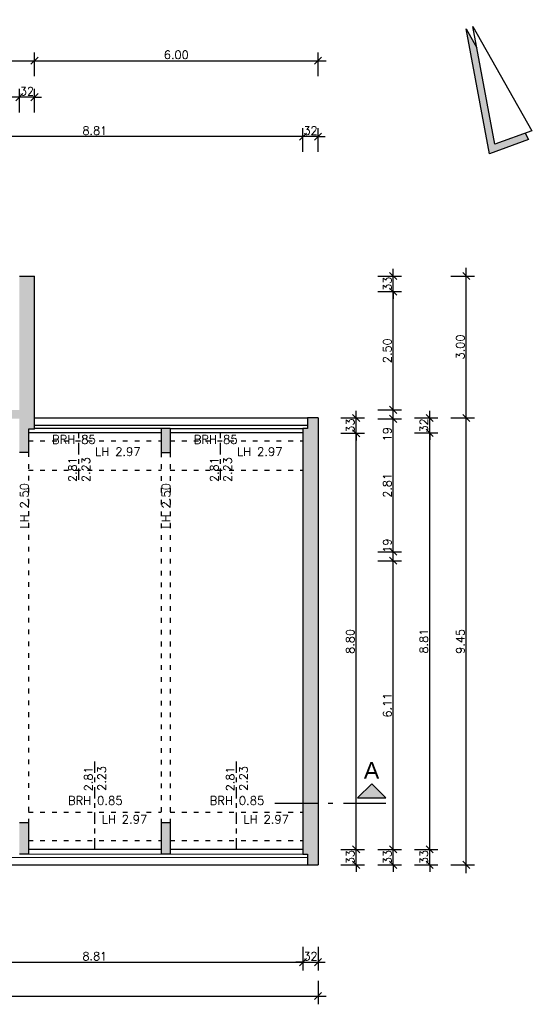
# Model space of a CAD drawing. Header units: metres. Extents: x -2.6 to 87.3, y -1.9 to 18.9.
# Tile 12 of 12: x 76.4 to 87.3, y -1.9 to 18.9. Entities that reach past the tile are written whole.
import ezdxf

# ---------------------------------------------------------------- set-up
doc = ezdxf.new("R2010")
doc.units = ezdxf.units.M
doc.header["$PDSIZE"] = -10
doc.linetypes.add('ACAD_ISO10W100', pattern=[18.5, 12, -3, 0.5, -3])
doc.linetypes.add('LINIE_9', pattern=[0.2, 0.05, -0.15])
doc.layers.get('0').update_dxf_attribs({"linetype": 'CONTINUOUS'})
doc.layers.get('Defpoints').update_dxf_attribs({"linetype": 'CONTINUOUS'})
for name, color, linetype in [('A_ANSICHT', 7, 'CONTINUOUS'), ('A_BEMASZUNG', 9, 'CONTINUOUS'), ('A_FENSTER', 4, 'CONTINUOUS'), ('A_NORDPFEIL', 7, 'CONTINUOUS'), ('A_SCHNITT', 7, 'ACAD_ISO10W100'), ('A_SCHRAFFUR', 8, 'CONTINUOUS'), ('A_UEBERLIEGEND', 8, 'LINIE_9'), ('A_WAND', 5, 'CONTINUOUS')]:
    doc.layers.add(name, color=color, linetype=linetype)
doc.styles.add('ARIAL', font='arial.ttf')
doc.styles.add('ROMANS', font='romans.shx')
doc.dimstyles.new('Bem_100_cm', dxfattribs={"dimscale": 0.05, "dimtxt": 3.5, "dimasz": 3, "dimexe": 3.5, "dimexo": 5, "dimgap": 0.75, "dimtad": 1, "dimdec": 0, "dimrnd": 0.005, "dimzin": 4, "dimdsep": 46, "dimtxsty": 'ROMANS', "dimblk": 'OBLIQUE', "dimcen": 2.5, "dimdle": 3.5, "dimclrd": 256, "dimclre": 256, "dimclrt": 256, "dimadec": 1, "dimazin": 0, "dimtfac": 5, "dimtdec": 0, "dimtix": 1, "dimtmove": 2, "dimatfit": 2, "dimfxl": 6.5, "dimfxlon": 1, "dimtolj": 1, "dimlwd": -1, "dimlwe": -1, "dimarcsym": 0})
doc.dimstyles.new('Bem_100_m', dxfattribs={"dimscale": 0.05, "dimtxt": 3.5, "dimasz": 3, "dimexe": 3.5, "dimexo": 5, "dimgap": 0.75, "dimtad": 1, "dimrnd": 0.0005, "dimzin": 4, "dimdsep": 46, "dimtxsty": 'ROMANS', "dimblk": 'OBLIQUE', "dimcen": 2.5, "dimdle": 3.5, "dimclrd": 256, "dimclre": 256, "dimclrt": 256, "dimadec": 1, "dimazin": 0, "dimtfac": 5, "dimtix": 1, "dimtmove": 2, "dimatfit": 2, "dimfxl": 6.5, "dimfxlon": 1, "dimtolj": 1, "dimlwd": -1, "dimlwe": -1, "dimarcsym": 0})

# ---------------------------------------------------------------- blocks, each defined once
blk = doc.blocks.new('Nordpfeil')
at = {"lineweight": 25}
blk.add_hatch(color=256, dxfattribs=at).paths.add_polyline_path([(4.42, 26.5), (3.66, 21.94), (7.06, 1.5), (0.25, 1.5), (0, 0), (8.83, 0)])
for p, q in [((2.9, 26.5), (-1.27, 1.5)), ((7.06, 1.5), (2.9, 26.5)), ((4.42, 26.5), (3.66, 21.94)), ((8.83, 0), (4.42, 26.5)), ((-1.27, 1.5), (7.06, 1.5)), ((0.25, 1.5), (0, 0)), ((0, 0), (8.83, 0))]:
    blk.add_line(p, q, dxfattribs=at)
blk = doc.blocks.new('_Oblique')
at = {"color": 0, "linetype": 'ByBlock', "lineweight": -2}
blk.add_line((-0.5, -0.5), (0.5, 0.5), dxfattribs=at)
blk = doc.blocks.new('*D42')
at = {"layer": 'A_BEMASZUNG', "transparency": 16777216}
for p, q in [((83.481, 1.325), (83.481, 1.475)), ((83.156, 1.325), (83.656, 1.325)), ((83.481, 1), (83.481, 1.325)), ((83.156, 1), (83.656, 1)), ((83.481, 1), (83.481, 0.85))]:
    blk.add_line(p, q, dxfattribs=at)
at = {"layer": 'Defpoints', "color": 0, "transparency": 16777216}
for p in [(63.283, 1.325), (83.481, 1.325), (63.283, 1)]:
    blk.add_point(p, dxfattribs=at)
at = {"layer": 'A_BEMASZUNG', "transparency": 16777216, "xscale": 0.15, "yscale": 0.15, "zscale": 0.15}
for p, rotation in [((83.481, 1.325), 270), ((83.481, 1), 90)]:
    blk.add_blockref('_Oblique', p, dxfattribs=dict(at, rotation=rotation))
at = {"layer": 'A_BEMASZUNG', "transparency": 16777216, "insert": (83.356, 1.162), "char_height": 0.175, "attachment_point": 5, "rotation": 90, "style": 'ROMANS'}
blk.add_mtext('\\A1;33 ', dxfattribs=at)
blk = doc.blocks.new('*D43')
at = {"layer": 'A_BEMASZUNG', "transparency": 16777216}
for p, q in [((83.481, 1.15), (83.481, 10.3)), ((83.156, 10.125), (83.656, 10.125)), ((83.156, 1.325), (83.656, 1.325))]:
    blk.add_line(p, q, dxfattribs=at)
at = {"layer": 'Defpoints', "color": 0, "transparency": 16777216}
for p in [(63.283, 10.125), (83.481, 10.125), (63.283, 1.325)]:
    blk.add_point(p, dxfattribs=at)
at = {"layer": 'A_BEMASZUNG', "transparency": 16777216, "xscale": 0.15, "yscale": 0.15, "zscale": 0.15}
for p, rotation in [((83.481, 10.125), 90), ((83.481, 1.325), 270)]:
    blk.add_blockref('_Oblique', p, dxfattribs=dict(at, rotation=rotation))
at = {"layer": 'A_BEMASZUNG', "transparency": 16777216, "insert": (83.356, 5.725), "char_height": 0.175, "attachment_point": 5, "rotation": 90, "style": 'ROMANS'}
blk.add_mtext('\\A1;8.80', dxfattribs=at)
blk = doc.blocks.new('*D44')
at = {"layer": 'A_BEMASZUNG', "transparency": 16777216}
for p, q in [((83.156, 10.45), (83.656, 10.45)), ((83.481, 10.45), (83.481, 10.6)), ((83.481, 10.125), (83.481, 10.45)), ((83.156, 10.125), (83.656, 10.125)), ((83.481, 10.125), (83.481, 9.975))]:
    blk.add_line(p, q, dxfattribs=at)
at = {"layer": 'Defpoints', "color": 0, "transparency": 16777216}
for p in [(63.283, 10.45), (83.481, 10.45), (63.283, 10.125)]:
    blk.add_point(p, dxfattribs=at)
at = {"layer": 'A_BEMASZUNG', "transparency": 16777216, "xscale": 0.15, "yscale": 0.15, "zscale": 0.15}
for p, rotation in [((83.481, 10.45), 270), ((83.481, 10.125), 90)]:
    blk.add_blockref('_Oblique', p, dxfattribs=dict(at, rotation=rotation))
at = {"layer": 'A_BEMASZUNG', "transparency": 16777216, "insert": (83.356, 10.287), "char_height": 0.175, "attachment_point": 5, "rotation": 90, "style": 'ROMANS'}
blk.add_mtext('\\A1;33 ', dxfattribs=at)
blk = doc.blocks.new('*D45')
at = {"layer": 'A_BEMASZUNG', "transparency": 16777216}
for p, q in [((84.265, 1.325), (84.265, 1.475)), ((83.94, 1.325), (84.44, 1.325)), ((84.265, 1), (84.265, 1.325)), ((83.94, 1), (84.44, 1)), ((84.265, 1), (84.265, 0.85))]:
    blk.add_line(p, q, dxfattribs=at)
at = {"layer": 'Defpoints', "color": 0, "transparency": 16777216}
for p in [(68.695, 1.325), (84.265, 1.325), (68.695, 1)]:
    blk.add_point(p, dxfattribs=at)
at = {"layer": 'A_BEMASZUNG', "transparency": 16777216, "xscale": 0.15, "yscale": 0.15, "zscale": 0.15}
for p, rotation in [((84.265, 1.325), 270), ((84.265, 1), 90)]:
    blk.add_blockref('_Oblique', p, dxfattribs=dict(at, rotation=rotation))
at = {"layer": 'A_BEMASZUNG', "transparency": 16777216, "insert": (84.14, 1.162), "char_height": 0.175, "attachment_point": 5, "rotation": 90, "style": 'ROMANS'}
blk.add_mtext('\\A1;33 ', dxfattribs=at)
blk = doc.blocks.new('*D119')
at = {"layer": 'A_BEMASZUNG', "transparency": 16777216}
for p, q in [((84.265, 1.15), (84.265, 7.605)), ((83.94, 7.43), (84.44, 7.43)), ((83.94, 1.325), (84.44, 1.325))]:
    blk.add_line(p, q, dxfattribs=at)
at = {"layer": 'Defpoints', "color": 0, "transparency": 16777216}
for p in [(68.745, 7.43), (84.265, 7.43), (68.695, 1.325)]:
    blk.add_point(p, dxfattribs=at)
at = {"layer": 'A_BEMASZUNG', "transparency": 16777216, "xscale": 0.15, "yscale": 0.15, "zscale": 0.15}
for p, rotation in [((84.265, 7.43), 90), ((84.265, 1.325), 270)]:
    blk.add_blockref('_Oblique', p, dxfattribs=dict(at, rotation=rotation))
at = {"layer": 'A_BEMASZUNG', "transparency": 16777216, "insert": (84.14, 4.377), "char_height": 0.175, "attachment_point": 5, "rotation": 90, "style": 'ROMANS'}
blk.add_mtext('\\A1;6.11', dxfattribs=at)
blk = doc.blocks.new('*D120')
at = {"layer": 'A_BEMASZUNG', "transparency": 16777216}
for p, q in [((84.265, 7.255), (84.265, 7.795)), ((83.94, 7.62), (84.44, 7.62)), ((83.94, 7.43), (84.44, 7.43))]:
    blk.add_line(p, q, dxfattribs=at)
at = {"layer": 'Defpoints', "color": 0, "transparency": 16777216}
for p in [(68.745, 7.62), (84.265, 7.62), (68.745, 7.43)]:
    blk.add_point(p, dxfattribs=at)
at = {"layer": 'A_BEMASZUNG', "transparency": 16777216, "xscale": 0.15, "yscale": 0.15, "zscale": 0.15}
for p, rotation in [((84.265, 7.62), 90), ((84.265, 7.43), 270)]:
    blk.add_blockref('_Oblique', p, dxfattribs=dict(at, rotation=rotation))
at = {"layer": 'A_BEMASZUNG', "transparency": 16777216, "insert": (84.14, 7.749), "char_height": 0.175, "attachment_point": 5, "rotation": 90, "style": 'ROMANS'}
blk.add_mtext('\\A1;19 ', dxfattribs=at)
blk = doc.blocks.new('*D121')
at = {"layer": 'A_BEMASZUNG', "transparency": 16777216}
for p, q in [((83.94, 10.431), (84.44, 10.431)), ((84.265, 7.445), (84.265, 10.606)), ((83.94, 7.62), (84.44, 7.62))]:
    blk.add_line(p, q, dxfattribs=at)
at = {"layer": 'Defpoints', "color": 0, "transparency": 16777216}
for p in [(68.695, 10.431), (84.265, 10.431), (68.745, 7.62)]:
    blk.add_point(p, dxfattribs=at)
at = {"layer": 'A_BEMASZUNG', "transparency": 16777216, "xscale": 0.15, "yscale": 0.15, "zscale": 0.15}
for p, rotation in [((84.265, 10.431), 90), ((84.265, 7.62), 270)]:
    blk.add_blockref('_Oblique', p, dxfattribs=dict(at, rotation=rotation))
at = {"layer": 'A_BEMASZUNG', "transparency": 16777216, "insert": (84.14, 9.025), "char_height": 0.175, "attachment_point": 5, "rotation": 90, "style": 'ROMANS'}
blk.add_mtext('\\A1;2.81', dxfattribs=at)
blk = doc.blocks.new('*D46')
at = {"layer": 'A_BEMASZUNG', "transparency": 16777216}
for p, q in [((83.94, 10.621), (84.44, 10.621)), ((84.265, 10.256), (84.265, 10.796)), ((83.94, 10.431), (84.44, 10.431))]:
    blk.add_line(p, q, dxfattribs=at)
at = {"layer": 'Defpoints', "color": 0, "transparency": 16777216}
for p in [(68.695, 10.621), (84.265, 10.621), (68.695, 10.431)]:
    blk.add_point(p, dxfattribs=at)
at = {"layer": 'A_BEMASZUNG', "transparency": 16777216, "xscale": 0.15, "yscale": 0.15, "zscale": 0.15}
for p, rotation in [((84.265, 10.621), 90), ((84.265, 10.431), 270)]:
    blk.add_blockref('_Oblique', p, dxfattribs=dict(at, rotation=rotation))
at = {"layer": 'A_BEMASZUNG', "transparency": 16777216, "insert": (84.14, 10.104), "char_height": 0.175, "attachment_point": 5, "rotation": 90, "style": 'ROMANS'}
blk.add_mtext('\\A1;19 ', dxfattribs=at)
blk = doc.blocks.new('*D47')
at = {"layer": 'A_BEMASZUNG', "transparency": 16777216}
for p, q in [((83.94, 13.121), (84.44, 13.121)), ((84.265, 10.446), (84.265, 13.296)), ((83.94, 10.621), (84.44, 10.621))]:
    blk.add_line(p, q, dxfattribs=at)
at = {"layer": 'Defpoints', "color": 0, "transparency": 16777216}
for p in [(68.695, 13.121), (84.265, 13.121), (68.695, 10.621)]:
    blk.add_point(p, dxfattribs=at)
at = {"layer": 'A_BEMASZUNG', "transparency": 16777216, "xscale": 0.15, "yscale": 0.15, "zscale": 0.15}
for p, rotation in [((84.265, 13.121), 90), ((84.265, 10.621), 270)]:
    blk.add_blockref('_Oblique', p, dxfattribs=dict(at, rotation=rotation))
at = {"layer": 'A_BEMASZUNG', "transparency": 16777216, "insert": (84.14, 11.871), "char_height": 0.175, "attachment_point": 5, "rotation": 90, "style": 'ROMANS'}
blk.add_mtext('\\A1;2.50', dxfattribs=at)
blk = doc.blocks.new('*D48')
at = {"layer": 'A_BEMASZUNG', "transparency": 16777216}
for p, q in [((84.265, 13.451), (84.265, 13.601)), ((83.94, 13.451), (84.44, 13.451)), ((84.265, 13.121), (84.265, 13.451)), ((83.94, 13.121), (84.44, 13.121)), ((84.265, 13.121), (84.265, 12.971))]:
    blk.add_line(p, q, dxfattribs=at)
at = {"layer": 'Defpoints', "color": 0, "transparency": 16777216}
for p in [(68.695, 13.451), (84.265, 13.451), (68.695, 13.121)]:
    blk.add_point(p, dxfattribs=at)
at = {"layer": 'A_BEMASZUNG', "transparency": 16777216, "xscale": 0.15, "yscale": 0.15, "zscale": 0.15}
for p, rotation in [((84.265, 13.451), 270), ((84.265, 13.121), 90)]:
    blk.add_blockref('_Oblique', p, dxfattribs=dict(at, rotation=rotation))
at = {"layer": 'A_BEMASZUNG', "transparency": 16777216, "insert": (84.14, 13.286), "char_height": 0.175, "attachment_point": 5, "rotation": 90, "style": 'ROMANS'}
blk.add_mtext('\\A1;33 ', dxfattribs=at)
blk = doc.blocks.new('*D49')
at = {"layer": 'A_BEMASZUNG', "transparency": 16777216}
for p, q in [((85.038, 1.325), (85.038, 1.475)), ((84.713, 1.325), (85.213, 1.325)), ((85.038, 1), (85.038, 1.325)), ((84.713, 1), (85.213, 1)), ((85.038, 1), (85.038, 0.85))]:
    blk.add_line(p, q, dxfattribs=at)
at = {"layer": 'Defpoints', "color": 0, "transparency": 16777216}
for p in [(78.116, 1.325), (85.038, 1.325), (78.116, 1)]:
    blk.add_point(p, dxfattribs=at)
at = {"layer": 'A_BEMASZUNG', "transparency": 16777216, "xscale": 0.15, "yscale": 0.15, "zscale": 0.15}
for p, rotation in [((85.038, 1.325), 270), ((85.038, 1), 90)]:
    blk.add_blockref('_Oblique', p, dxfattribs=dict(at, rotation=rotation))
at = {"layer": 'A_BEMASZUNG', "transparency": 16777216, "insert": (84.913, 1.162), "char_height": 0.175, "attachment_point": 5, "rotation": 90, "style": 'ROMANS'}
blk.add_mtext('\\A1;33 ', dxfattribs=at)
blk = doc.blocks.new('*D122')
at = {"layer": 'A_BEMASZUNG', "transparency": 16777216}
for p, q in [((85.038, 1.15), (85.038, 10.31)), ((84.713, 10.135), (85.213, 10.135)), ((84.713, 1.325), (85.213, 1.325))]:
    blk.add_line(p, q, dxfattribs=at)
at = {"layer": 'Defpoints', "color": 0, "transparency": 16777216}
for p in [(78.116, 10.135), (85.038, 10.135), (78.116, 1.325)]:
    blk.add_point(p, dxfattribs=at)
at = {"layer": 'A_BEMASZUNG', "transparency": 16777216, "xscale": 0.15, "yscale": 0.15, "zscale": 0.15}
for p, rotation in [((85.038, 10.135), 90), ((85.038, 1.325), 270)]:
    blk.add_blockref('_Oblique', p, dxfattribs=dict(at, rotation=rotation))
at = {"layer": 'A_BEMASZUNG', "transparency": 16777216, "insert": (84.913, 5.73), "char_height": 0.175, "attachment_point": 5, "rotation": 90, "style": 'ROMANS'}
blk.add_mtext('\\A1;8.81', dxfattribs=at)
blk = doc.blocks.new('*D123')
at = {"layer": 'A_BEMASZUNG', "transparency": 16777216}
for p, q in [((84.713, 10.45), (85.213, 10.45)), ((85.038, 10.45), (85.038, 10.6)), ((85.038, 10.135), (85.038, 10.45)), ((84.713, 10.135), (85.213, 10.135)), ((85.038, 10.135), (85.038, 9.985))]:
    blk.add_line(p, q, dxfattribs=at)
at = {"layer": 'Defpoints', "color": 0, "transparency": 16777216}
for p in [(78.116, 10.45), (85.038, 10.45), (78.116, 10.135)]:
    blk.add_point(p, dxfattribs=at)
at = {"layer": 'A_BEMASZUNG', "transparency": 16777216, "xscale": 0.15, "yscale": 0.15, "zscale": 0.15}
for p, rotation in [((85.038, 10.45), 270), ((85.038, 10.135), 90)]:
    blk.add_blockref('_Oblique', p, dxfattribs=dict(at, rotation=rotation))
at = {"layer": 'A_BEMASZUNG', "transparency": 16777216, "insert": (84.913, 10.292), "char_height": 0.175, "attachment_point": 5, "rotation": 90, "style": 'ROMANS'}
blk.add_mtext('\\A1;32 ', dxfattribs=at)
blk = doc.blocks.new('*D50')
at = {"layer": 'A_BEMASZUNG', "transparency": 16777216}
for p, q in [((85.812, 0.825), (85.812, 10.625)), ((85.487, 10.45), (85.987, 10.45)), ((85.487, 1), (85.987, 1))]:
    blk.add_line(p, q, dxfattribs=at)
at = {"layer": 'Defpoints', "color": 0, "transparency": 16777216}
for p in [(82.675, 10.45), (85.812, 10.45), (82.675, 1)]:
    blk.add_point(p, dxfattribs=at)
at = {"layer": 'A_BEMASZUNG', "transparency": 16777216, "xscale": 0.15, "yscale": 0.15, "zscale": 0.15}
for p, rotation in [((85.812, 10.45), 90), ((85.812, 1), 270)]:
    blk.add_blockref('_Oblique', p, dxfattribs=dict(at, rotation=rotation))
at = {"layer": 'A_BEMASZUNG', "transparency": 16777216, "insert": (85.687, 5.725), "char_height": 0.175, "attachment_point": 5, "rotation": 90, "style": 'ROMANS'}
blk.add_mtext('\\A1;9.45', dxfattribs=at)
blk = doc.blocks.new('*D51')
at = {"layer": 'A_BEMASZUNG', "transparency": 16777216}
for p, q in [((85.812, 10.275), (85.812, 13.626)), ((85.487, 13.451), (85.987, 13.451)), ((85.487, 10.45), (85.987, 10.45))]:
    blk.add_line(p, q, dxfattribs=at)
at = {"layer": 'Defpoints', "color": 0, "transparency": 16777216}
for p in [(76.675, 13.451), (85.812, 13.451), (82.675, 10.45)]:
    blk.add_point(p, dxfattribs=at)
at = {"layer": 'A_BEMASZUNG', "transparency": 16777216, "xscale": 0.15, "yscale": 0.15, "zscale": 0.15}
for p, rotation in [((85.812, 13.451), 90), ((85.812, 10.45), 270)]:
    blk.add_blockref('_Oblique', p, dxfattribs=dict(at, rotation=rotation))
at = {"layer": 'A_BEMASZUNG', "transparency": 16777216, "insert": (85.687, 11.95), "char_height": 0.175, "attachment_point": 5, "rotation": 90, "style": 'ROMANS'}
blk.add_mtext('\\A1;3.00', dxfattribs=at)
blk = doc.blocks.new('*D91')
at = {"layer": 'A_BEMASZUNG', "transparency": 16777216}
for p, q in [((73.545, -0.733), (73.545, -1.233)), ((82.355, -0.733), (82.355, -1.233)), ((73.37, -1.058), (82.53, -1.058))]:
    blk.add_line(p, q, dxfattribs=at)
at = {"layer": 'Defpoints', "color": 0, "transparency": 16777216}
for p in [(73.545, 4.271), (82.355, 4.271), (82.355, -1.058)]:
    blk.add_point(p, dxfattribs=at)
at = {"layer": 'A_BEMASZUNG', "transparency": 16777216, "xscale": 0.15, "yscale": 0.15, "zscale": 0.15, "rotation": 180}
blk.add_blockref('_Oblique', (73.545, -1.058), dxfattribs=at)
at = {"layer": 'A_BEMASZUNG', "transparency": 16777216, "xscale": 0.15, "yscale": 0.15, "zscale": 0.15}
blk.add_blockref('_Oblique', (82.355, -1.058), dxfattribs=at)
at = {"layer": 'A_BEMASZUNG', "transparency": 16777216, "insert": (77.95, -0.933), "char_height": 0.175, "attachment_point": 5, "style": 'ROMANS'}
blk.add_mtext('\\A1;8.81', dxfattribs=at)
blk = doc.blocks.new('*D92')
at = {"layer": 'A_BEMASZUNG', "transparency": 16777216}
for p, q in [((82.355, -0.733), (82.355, -1.233)), ((82.675, -0.733), (82.675, -1.233)), ((82.355, -1.058), (82.205, -1.058)), ((82.355, -1.058), (82.675, -1.058)), ((82.675, -1.058), (82.825, -1.058))]:
    blk.add_line(p, q, dxfattribs=at)
at = {"layer": 'Defpoints', "color": 0, "transparency": 16777216}
for p in [(82.355, 4.271), (82.675, 4.271), (82.675, -1.058)]:
    blk.add_point(p, dxfattribs=at)
at = {"layer": 'A_BEMASZUNG', "transparency": 16777216, "xscale": 0.15, "yscale": 0.15, "zscale": 0.15}
blk.add_blockref('_Oblique', (82.355, -1.058), dxfattribs=at)
at = {"layer": 'A_BEMASZUNG', "transparency": 16777216, "xscale": 0.15, "yscale": 0.15, "zscale": 0.15, "rotation": 180}
blk.add_blockref('_Oblique', (82.675, -1.058), dxfattribs=at)
at = {"layer": 'A_BEMASZUNG', "transparency": 16777216, "insert": (82.515, -0.933), "char_height": 0.175, "attachment_point": 5, "style": 'ROMANS'}
blk.add_mtext('\\A1;32 ', dxfattribs=at)
blk = doc.blocks.new('*D93')
at = {"layer": 'A_BEMASZUNG', "transparency": 16777216}
for p, q in [((82.355, 16.075), (82.355, 16.575)), ((82.675, 16.075), (82.675, 16.575)), ((82.355, 16.4), (82.205, 16.4)), ((82.675, 16.4), (82.355, 16.4)), ((82.675, 16.4), (82.825, 16.4))]:
    blk.add_line(p, q, dxfattribs=at)
at = {"layer": 'Defpoints', "color": 0, "transparency": 16777216}
for p in [(82.355, 16.4), (82.675, 10.45), (82.355, 10.135)]:
    blk.add_point(p, dxfattribs=at)
at = {"layer": 'A_BEMASZUNG', "transparency": 16777216, "xscale": 0.15, "yscale": 0.15, "zscale": 0.15}
blk.add_blockref('_Oblique', (82.355, 16.4), dxfattribs=at)
at = {"layer": 'A_BEMASZUNG', "transparency": 16777216, "xscale": 0.15, "yscale": 0.15, "zscale": 0.15, "rotation": 180}
blk.add_blockref('_Oblique', (82.675, 16.4), dxfattribs=at)
at = {"layer": 'A_BEMASZUNG', "transparency": 16777216, "insert": (82.515, 16.525), "char_height": 0.175, "attachment_point": 5, "style": 'ROMANS'}
blk.add_mtext('\\A1;32 ', dxfattribs=at)
blk = doc.blocks.new('*D94')
at = {"layer": 'A_BEMASZUNG', "transparency": 16777216}
for p, q in [((73.545, 16.075), (73.545, 16.575)), ((82.355, 16.075), (82.355, 16.575)), ((82.53, 16.4), (73.37, 16.4))]:
    blk.add_line(p, q, dxfattribs=at)
at = {"layer": 'Defpoints', "color": 0, "transparency": 16777216}
for p in [(73.545, 16.4), (73.545, 11.18), (82.355, 10.135)]:
    blk.add_point(p, dxfattribs=at)
at = {"layer": 'A_BEMASZUNG', "transparency": 16777216, "xscale": 0.15, "yscale": 0.15, "zscale": 0.15, "rotation": 180}
blk.add_blockref('_Oblique', (73.545, 16.4), dxfattribs=at)
at = {"layer": 'A_BEMASZUNG', "transparency": 16777216, "xscale": 0.15, "yscale": 0.15, "zscale": 0.15}
blk.add_blockref('_Oblique', (82.355, 16.4), dxfattribs=at)
at = {"layer": 'A_BEMASZUNG', "transparency": 16777216, "insert": (77.95, 16.525), "char_height": 0.175, "attachment_point": 5, "style": 'ROMANS'}
blk.add_mtext('\\A1;8.81', dxfattribs=at)
blk = doc.blocks.new('*D106')
at = {"layer": 'A_BEMASZUNG', "transparency": 16777216}
for p, q in [((76.355, 16.908), (76.355, 17.408)), ((76.675, 16.908), (76.675, 17.408)), ((76.355, 17.233), (76.205, 17.233)), ((76.675, 17.233), (76.355, 17.233)), ((76.675, 17.233), (76.825, 17.233))]:
    blk.add_line(p, q, dxfattribs=at)
at = {"layer": 'Defpoints', "color": 0, "transparency": 16777216}
for p in [(76.355, 17.233), (76.355, 11.15), (76.675, 11.15)]:
    blk.add_point(p, dxfattribs=at)
at = {"layer": 'A_BEMASZUNG', "transparency": 16777216, "xscale": 0.15, "yscale": 0.15, "zscale": 0.15}
blk.add_blockref('_Oblique', (76.355, 17.233), dxfattribs=at)
at = {"layer": 'A_BEMASZUNG', "transparency": 16777216, "xscale": 0.15, "yscale": 0.15, "zscale": 0.15, "rotation": 180}
blk.add_blockref('_Oblique', (76.675, 17.233), dxfattribs=at)
at = {"layer": 'A_BEMASZUNG', "transparency": 16777216, "insert": (76.515, 17.358), "char_height": 0.175, "attachment_point": 5, "style": 'ROMANS'}
blk.add_mtext('\\A1;32 ', dxfattribs=at)
blk = doc.blocks.new('*D129')
at = {"layer": 'A_BEMASZUNG', "transparency": 16777216}
for p, q in [((70.545, 16.908), (70.545, 17.408)), ((76.355, 16.908), (76.355, 17.408)), ((76.53, 17.233), (70.37, 17.233))]:
    blk.add_line(p, q, dxfattribs=at)
at = {"layer": 'Defpoints', "color": 0, "transparency": 16777216}
for p in [(70.545, 17.233), (70.545, 11.15), (76.355, 11.15)]:
    blk.add_point(p, dxfattribs=at)
at = {"layer": 'A_BEMASZUNG', "transparency": 16777216, "xscale": 0.15, "yscale": 0.15, "zscale": 0.15, "rotation": 180}
blk.add_blockref('_Oblique', (70.545, 17.233), dxfattribs=at)
at = {"layer": 'A_BEMASZUNG', "transparency": 16777216, "xscale": 0.15, "yscale": 0.15, "zscale": 0.15}
blk.add_blockref('_Oblique', (76.355, 17.233), dxfattribs=at)
at = {"layer": 'A_BEMASZUNG', "transparency": 16777216, "insert": (73.45, 17.358), "char_height": 0.175, "attachment_point": 5, "style": 'ROMANS'}
blk.add_mtext('\\A1;5.81', dxfattribs=at)
blk = doc.blocks.new('*D137')
at = {"layer": 'A_BEMASZUNG', "transparency": 16777216}
for p, q in [((64.225, 17.679), (64.225, 18.179)), ((76.675, 17.679), (76.675, 18.179)), ((64.05, 18.004), (76.85, 18.004))]:
    blk.add_line(p, q, dxfattribs=at)
at = {"layer": 'Defpoints', "color": 0, "transparency": 16777216}
for p in [(76.675, 18.004), (64.225, 13.448), (76.675, 13.451)]:
    blk.add_point(p, dxfattribs=at)
at = {"layer": 'A_BEMASZUNG', "transparency": 16777216, "xscale": 0.15, "yscale": 0.15, "zscale": 0.15, "rotation": 180}
blk.add_blockref('_Oblique', (64.225, 18.004), dxfattribs=at)
at = {"layer": 'A_BEMASZUNG', "transparency": 16777216, "xscale": 0.15, "yscale": 0.15, "zscale": 0.15}
blk.add_blockref('_Oblique', (76.675, 18.004), dxfattribs=at)
at = {"layer": 'A_BEMASZUNG', "transparency": 16777216, "insert": (70.45, 18.129), "char_height": 0.175, "attachment_point": 5, "style": 'ROMANS'}
blk.add_mtext('\\A1;12.45', dxfattribs=at)
blk = doc.blocks.new('*D117')
at = {"layer": 'A_BEMASZUNG', "transparency": 16777216}
for p, q in [((76.675, 17.679), (76.675, 18.179)), ((82.675, 17.679), (82.675, 18.179)), ((76.5, 18.004), (82.85, 18.004))]:
    blk.add_line(p, q, dxfattribs=at)
at = {"layer": 'Defpoints', "color": 0, "transparency": 16777216}
for p in [(82.675, 18.004), (76.675, 13.451), (82.675, 10.45)]:
    blk.add_point(p, dxfattribs=at)
at = {"layer": 'A_BEMASZUNG', "transparency": 16777216, "xscale": 0.15, "yscale": 0.15, "zscale": 0.15, "rotation": 180}
blk.add_blockref('_Oblique', (76.675, 18.004), dxfattribs=at)
at = {"layer": 'A_BEMASZUNG', "transparency": 16777216, "xscale": 0.15, "yscale": 0.15, "zscale": 0.15}
blk.add_blockref('_Oblique', (82.675, 18.004), dxfattribs=at)
at = {"layer": 'A_BEMASZUNG', "transparency": 16777216, "insert": (79.675, 18.129), "char_height": 0.175, "attachment_point": 5, "style": 'ROMANS'}
blk.add_mtext('\\A1;6.00', dxfattribs=at)
blk = doc.blocks.new('*D118')
at = {"layer": 'A_BEMASZUNG', "transparency": 16777216}
for p, q in [((1, -1.45), (1, -1.95)), ((82.675, -1.45), (82.675, -1.95)), ((0.825, -1.775), (82.85, -1.775))]:
    blk.add_line(p, q, dxfattribs=at)
at = {"layer": 'Defpoints', "color": 0, "transparency": 16777216}
for p in [(1, 1), (82.675, 1), (82.675, -1.775)]:
    blk.add_point(p, dxfattribs=at)
at = {"layer": 'A_BEMASZUNG', "transparency": 16777216, "xscale": 0.15, "yscale": 0.15, "zscale": 0.15, "rotation": 180}
blk.add_blockref('_Oblique', (1, -1.775), dxfattribs=at)
at = {"layer": 'A_BEMASZUNG', "transparency": 16777216, "xscale": 0.15, "yscale": 0.15, "zscale": 0.15}
blk.add_blockref('_Oblique', (82.675, -1.775), dxfattribs=at)
at = {"layer": 'A_BEMASZUNG', "transparency": 16777216, "insert": (41.837, -1.65), "char_height": 0.175, "attachment_point": 5, "style": 'ROMANS'}
blk.add_mtext('\\A1;81.68', dxfattribs=at)

msp = doc.modelspace()

# ---------------------------------------------------------------- hatches: boundary and pattern name
at = {"layer": 'A_SCHNITT'}
for points in [[(84.111, 2.415), (83.811, 2.715), (83.511, 2.415)], [(84.112, 2.415), (83.812, 2.715), (83.512, 2.415)]]:
    msp.add_hatch(color=256, dxfattribs=at).paths.add_polyline_path(points)
at = {"layer": 'A_SCHRAFFUR'}
h = msp.add_hatch(color=253, dxfattribs=at)
h.dxf.hatch_style = 1
h.paths.add_polyline_path([(69.137, 10.621), (67.545, 10.621), (67.545, 12.132), (67.355, 12.132), (67.355, 12.13), (67.355, 10.621), (64.545, 10.621), (64.545, 10.431), (67.355, 10.431), (67.355, 9.631), (67.545, 9.631), (67.545, 10.431), (69.137, 10.431)])
h.paths.add_polyline_path([(67.545, 13.225), (67.355, 13.225), (67.355, 12.97), (67.545, 12.97)])
h.paths.add_polyline_path([(70.545, 13.225), (70.355, 13.225), (70.355, 10.621), (70.007, 10.621), (70.007, 10.431), (70.355, 10.431), (70.355, 9.76), (70.545, 9.76), (70.545, 10.431), (70.849, 10.431), (70.849, 10.621), (70.545, 10.621)])
h.paths.add_polyline_path([(76.675, 13.451), (76.355, 13.451), (76.355, 10.621), (76.275, 10.621), (73.545, 10.621), (73.545, 10.83), (73.355, 10.83), (73.355, 10.621), (71.689, 10.621), (71.689, 10.431), (73.355, 10.431), (73.355, 9.631), (73.545, 9.631), (73.545, 10.431), (76.355, 10.431), (76.355, 9.725), (76.545, 9.725), (76.545, 10.215), (76.675, 10.215)])
h.paths.add_polyline_path([(73.545, 13.225), (73.355, 13.225), (73.355, 12.845), (73.545, 12.845)], flags=17)
h = msp.add_hatch(color=253, dxfattribs=at)
h.dxf.hatch_style = 1
h.paths.add_polyline_path([(67.845, 7.62), (67.545, 7.62), (67.545, 8.131), (67.355, 8.131), (67.355, 1.225), (67.545, 1.225), (67.545, 7.43), (67.845, 7.43)])
h.paths.add_polyline_path([(70.545, 7.83), (70.355, 7.83), (70.355, 7.62), (68.745, 7.62), (68.745, 7.43), (70.355, 7.43), (70.355, 1.225), (70.545, 1.225)])
h.paths.add_polyline_path([(73.545, 8.731), (73.355, 8.731), (73.355, 1.225), (73.545, 1.225)])
h.paths.add_polyline_path([(76.545, 1.89), (76.355, 1.89), (76.355, 1.225), (76.545, 1.225)])
h.paths.add_polyline_path([(79.545, 1.885), (79.355, 1.885), (79.355, 1.225), (79.545, 1.225)])
h.paths.add_polyline_path([(82.675, 10.45), (82.45, 10.45), (82.45, 10.225), (82.355, 10.225), (82.355, 1.225), (82.455, 1.225), (82.455, 1), (82.675, 1)])
h = msp.add_hatch(color=253, dxfattribs=at)
h.dxf.hatch_style = 1
h.paths.add_polyline_path([(79.545, 10.225), (79.355, 10.225), (79.355, 9.72), (79.545, 9.72)])

# ---------------------------------------------------------------- linework, layer by layer
at = {"layer": 'A_ANSICHT'}
for p, q in [((76.675, 10.45), (82.455, 10.45)), ((1.225, 1), (82.455, 1))]:
    msp.add_line(p, q, dxfattribs=at)
at = {"layer": 'A_BEMASZUNG', "linetype": 'ACAD_ISO10W100', "ltscale": 0.02}
for p, q in [((77.614, 9.14), (77.614, 10.14)), ((80.614, 9.14), (80.614, 10.14)), ((77.95, 1.325), (77.95, 3.241)), ((80.95, 1.325), (80.95, 3.241))]:
    msp.add_line(p, q, dxfattribs=at)
at = {"layer": 'A_FENSTER', "lineweight": 25}
for p, q in [((76.675, 10.295), (82.45, 10.295)), ((79.355, 10.225), (76.675, 10.225)), ((79.545, 10.225), (82.355, 10.225)), ((79.355, 10.135), (76.545, 10.135)), ((82.355, 10.135), (79.545, 10.135)), ((79.355, 1.325), (76.545, 1.325)), ((82.355, 1.325), (79.545, 1.325))]:
    msp.add_line(p, q, dxfattribs=at)
at = {"layer": 'A_FENSTER', "lineweight": 20}
for p, q in [((1.225, 1.155), (82.455, 1.155)), ((76.545, 1.225), (79.355, 1.225)), ((79.545, 1.225), (82.355, 1.225))]:
    msp.add_line(p, q, dxfattribs=at)
at = {"layer": 'A_SCHNITT'}
for p, q in [((83.511, 2.415), (83.811, 2.715)), ((83.512, 2.415), (83.812, 2.715)), ((84.111, 2.415), (83.811, 2.715)), ((84.112, 2.415), (83.812, 2.715)), ((83.511, 2.415), (84.111, 2.415)), ((83.512, 2.415), (84.112, 2.415))]:
    msp.add_line(p, q, dxfattribs=at)
at = {"layer": 'A_SCHNITT', "ltscale": 0.075}
msp.add_line((84.111, 2.297), (81.611, 2.297), dxfattribs=at)
at = {"layer": 'A_UEBERLIEGEND'}
for p, q in [((76.545, 9.965), (79.355, 9.965)), ((79.545, 9.965), (82.355, 9.965)), ((76.545, 9.345), (79.355, 9.345)), ((79.545, 9.345), (82.355, 9.345)), ((76.545, 2.115), (79.355, 2.115)), ((79.545, 2.115), (82.355, 2.115)), ((76.545, 1.515), (79.355, 1.515)), ((76.545, 1.515), (79.355, 1.515)), ((79.545, 1.515), (82.355, 1.515)), ((79.545, 1.515), (82.355, 1.515))]:
    msp.add_line(p, q, dxfattribs=at)
at = {"layer": 'A_UEBERLIEGEND', "linetype": 'LINIE_9', "lineweight": 25}
for p, q in [((76.545, 9.725), (76.545, 1.89)), ((79.355, 9.72), (79.355, 1.885)), ((79.545, 9.72), (79.545, 1.885))]:
    msp.add_line(p, q, dxfattribs=at)
at = {"layer": 'A_WAND', "lineweight": 25}
for p, q in [((76.355, 13.451), (76.675, 13.451)), ((76.675, 10.215), (76.675, 13.451)), ((82.675, 10.45), (82.45, 10.45)), ((82.45, 10.45), (82.45, 10.225)), ((82.675, 10.45), (82.675, 1)), ((76.675, 10.215), (76.545, 10.215)), ((76.545, 10.215), (76.545, 9.725)), ((79.355, 10.235), (79.355, 9.72)), ((79.545, 10.225), (79.355, 10.225)), ((79.545, 10.235), (79.545, 9.72)), ((82.45, 10.225), (82.355, 10.225)), ((82.355, 10.225), (82.355, 1.225)), ((76.355, 9.725), (76.545, 9.725)), ((79.355, 9.72), (79.545, 9.72)), ((76.545, 1.89), (76.355, 1.89)), ((76.545, 1.89), (76.545, 1.225)), ((79.355, 1.885), (79.355, 1.225)), ((79.545, 1.885), (79.355, 1.885)), ((79.545, 1.885), (79.545, 1.225)), ((76.545, 1.225), (76.355, 1.225)), ((79.545, 1.225), (79.355, 1.225)), ((82.355, 1.225), (82.455, 1.225)), ((82.455, 1.225), (82.455, 1)), ((82.455, 1), (82.675, 1))]:
    msp.add_line(p, q, dxfattribs=at)

# ---------------------------------------------------------------- block references
at = {"layer": 'A_NORDPFEIL', "xscale": -0.09999999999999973, "yscale": 0.09999999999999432, "zscale": 0.1, "rotation": 19.99999999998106}
msp.add_blockref('Nordpfeil', (87.132, 16.338), dxfattribs=at)

# ---------------------------------------------------------------- texts
at = {"layer": 'A_BEMASZUNG', "style": 'ROMANS'}
for s, p in [('BRH 85', (77.045, 9.904)), ('BRH 85', (80.045, 9.904)), ('LH 2.97', (77.958, 9.647)), ('LH 2.97', (80.958, 9.647)), ('BRH 0.85', (77.381, 2.269)), ('BRH 0.85', (80.381, 2.269)), ('LH 2.97', (78.097, 1.872)), ('LH 2.97', (81.097, 1.872))]:
    msp.add_text(s, height=0.18, dxfattribs=at).set_placement(p)
for s, height, p in [('2.81', 0.175, (77.566, 9.094)), ('2.23', 0.175, (77.849, 9.094)), ('2.81', 0.175, (80.566, 9.094)), ('2.23', 0.175, (80.849, 9.094)), ('LH 2.50', 0.18, (76.549, 8.111)), ('LH 2.50', 0.18, (79.547, 8.111)), ('2.81', 0.175, (77.902, 2.554)), ('2.23', 0.175, (78.185, 2.564)), ('2.81', 0.175, (80.902, 2.554)), ('2.23', 0.175, (81.185, 2.564))]:
    msp.add_text(s, height=height, rotation=90, dxfattribs=at).set_placement(p)
at = {"layer": 'A_SCHNITT', "lineweight": 25, "style": 'ARIAL'}
msp.add_text('A', height=0.35, dxfattribs=at).set_placement((83.644, 2.821))
msp.add_text('A', height=0.35, dxfattribs=at).set_placement((83.644, 2.821))

# ---------------------------------------------------------------- dimensions: what is measured, and where the dimension line sits
at = {"layer": 'A_BEMASZUNG'}
for base, p1, p2, dimstyle, picture, middle in [((76.675, 18.004), (64.225, 13.448), (76.675, 13.451), 'Bem_100_m', '*D137', (70.45, 18.129)), ((82.675, 18.004), (76.675, 13.451), (82.675, 10.45), 'Bem_100_m', '*D117', (79.675, 18.129)), ((70.545, 17.233), (76.355, 11.15), (70.545, 11.15), 'Bem_100_m', '*D129', (73.45, 17.358)), ((76.355, 17.233), (76.675, 11.15), (76.355, 11.15), 'Bem_100_cm', '*D106', (76.515, 17.358)), ((73.545, 16.4), (82.355, 10.135), (73.545, 11.18), 'Bem_100_m', '*D94', (77.95, 16.525)), ((82.355, 16.4), (82.675, 10.45), (82.355, 10.135), 'Bem_100_cm', '*D93', (82.515, 16.525)), ((82.355, -1.058), (73.545, 4.271), (82.355, 4.271), 'Bem_100_m', '*D91', (77.95, -0.933)), ((82.675, -1.058), (82.355, 4.271), (82.675, 4.271), 'Bem_100_cm', '*D92', (82.515, -0.933)), ((82.675, -1.774626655), (1, 1), (82.675, 1), 'Bem_100_m', '*D118', (41.8375, -1.649626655))]:
    dim = msp.add_linear_dim(base=base, p1=p1, p2=p2, dimstyle=dimstyle, dxfattribs=at)
    dim.commit()
    dim.dimension.update_dxf_attribs({"geometry": picture, "text_midpoint": middle})
for base, p1, p2, dimstyle, picture, middle in [((84.265, 13.451), (68.695, 13.121), (68.695, 13.451), 'Bem_100_cm', '*D48', (84.14, 13.286)), ((85.812, 13.451), (82.675, 10.45), (76.675, 13.451), 'Bem_100_m', '*D51', (85.687, 11.95)), ((84.265, 13.121), (68.695, 10.621), (68.695, 13.121), 'Bem_100_m', '*D47', (84.14, 11.871)), ((85.812, 10.45), (82.675, 1), (82.675, 10.45), 'Bem_100_m', '*D50', (85.687, 5.725)), ((83.481, 10.45), (63.283, 10.125), (63.283, 10.45), 'Bem_100_cm', '*D44', (83.356, 10.287)), ((84.265, 10.431), (68.745, 7.62), (68.695, 10.431), 'Bem_100_m', '*D121', (84.14, 9.025)), ((85.038, 10.45), (78.116, 10.135), (78.116, 10.45), 'Bem_100_cm', '*D123', (84.913, 10.292)), ((83.481, 10.125), (63.283, 1.325), (63.283, 10.125), 'Bem_100_m', '*D43', (83.356, 5.725)), ((85.038, 10.135), (78.116, 1.325), (78.116, 10.135), 'Bem_100_m', '*D122', (84.913, 5.73)), ((84.265344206, 7.43), (68.695064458, 1.325), (68.744630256, 7.43), 'Bem_100_m', '*D119', (84.140344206, 4.3775)), ((83.481, 1.325), (63.283, 1), (63.283, 1.325), 'Bem_100_cm', '*D42', (83.356, 1.162)), ((84.265, 1.325), (68.695, 1), (68.695, 1.325), 'Bem_100_cm', '*D45', (84.14, 1.162)), ((85.038, 1.325), (78.116, 1), (78.116, 1.325), 'Bem_100_cm', '*D49', (84.913, 1.162))]:
    dim = msp.add_linear_dim(base=base, p1=p1, p2=p2, angle=90, dimstyle=dimstyle, dxfattribs=at)
    dim.commit()
    dim.dimension.update_dxf_attribs({"geometry": picture, "text_midpoint": middle})
for base, p1, p2, picture, middle in [((84.265, 10.621), (68.695, 10.431), (68.695, 10.621), '*D46', (84.14, 10.104)), ((84.265, 7.62), (68.745, 7.43), (68.745, 7.62), '*D120', (84.14, 7.749))]:
    dim = msp.add_linear_dim(base=base, p1=p1, p2=p2, angle=90, dimstyle='Bem_100_cm', dxfattribs=at)
    dim.commit()
    dim.dimension.update_dxf_attribs({"geometry": picture, "text_midpoint": middle, "dimtype": 160})

doc.saveas('drawing.dxf')
